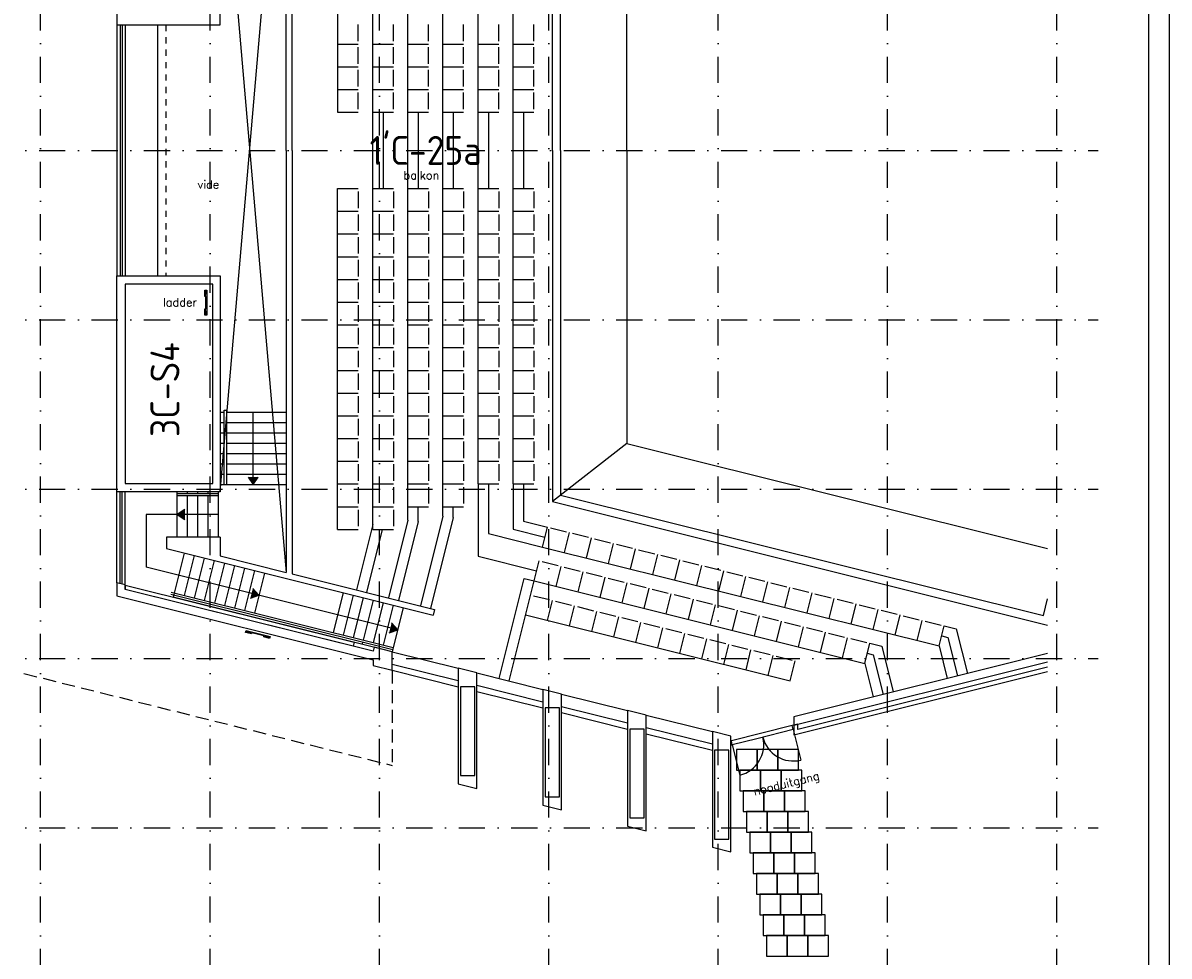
# Model space of a CAD drawing. Header units: millimetres. Extents: x 152868 to 194918, y 27675 to 87125.
# Tile 3 of 4: x 167171 to 194918, y 39700 to 62286. Entities that reach past the tile are written whole.
import ezdxf
from ezdxf.enums import TextEntityAlignment as Align

# ---------------------------------------------------------------- set-up
doc = ezdxf.new("R2010")
doc.units = ezdxf.units.MM
doc.header["$LTSCALE"] = 50
doc.linetypes.add('DASHDOT', pattern=[25.4, 12.7, -6.35, 0, -6.35])
doc.linetypes.add('HIDDEN', pattern=[9.525, 6.35, -3.175])
doc.layers.get('0').update_dxf_attribs({"linetype": 'CONTINUOUS'})
for name, color, linetype in [('02---0-A_2MMTEKST', 2, 'CONTINUOUS'), ('09---0-A_STRAMIEN', 1, 'DASHDOT'), ('48---0--OVERIGEAFW', 7, 'CONTINUOUS'), ('AL22----', 2, 'CONTINUOUS'), ('AL24----', 6, 'CONTINUOUS'), ('AL27----', 8, 'CONTINUOUS'), ('AL28----', 3, 'CONTINUOUS'), ('AL31----', 5, 'CONTINUOUS'), ('AL47----', 1, 'CONTINUOUS'), ('BL$2----_Kader-modelspace', 252, 'CONTINUOUS'), ('BL$8----_TEKST', 3, 'CONTINUOUS')]:
    doc.layers.add(name, color=color, linetype=linetype)
doc.styles.add('BURO-025', font='isocp.shx')
doc.styles.add('BURO-035', font='isocp.shx')
doc.styles.add('RS', font='romans')

# ---------------------------------------------------------------- blocks, each defined once
blk = doc.blocks.new('Ruimtenr')
at = {"style": 'BURO-035'}
blk.add_attdef('LOKATIENUMMER', text='', height=1, dxfattribs=at).set_placement((0, 0), align=Align.MIDDLE_CENTER)
at = {"color": 2, "style": 'BURO-025', "flags": 1}
blk.add_attdef('GEB-LOK-NUMMER', text='', height=0.75, dxfattribs=at).set_placement((0, -0.25), align=Align.MIDDLE_CENTER)
blk = doc.blocks.new('Ref_A0-P')
at = {"layer": 'BL$2----_Kader-modelspace', "color": 1}
blk.add_lwpolyline([(841, 1189), (841, 0), (0, 0), (0, 1189)], close=True, dxfattribs=at)
at = {"layer": 'BL$2----_Kader-modelspace', "color": 9}
blk.add_lwpolyline([(647, 110), (647, 10), (10, 10), (10, 1179), (831, 1179), (831, 110)], close=True, dxfattribs=at)
blk = doc.blocks.new('Tegel-500x500')
blk.add_lwpolyline([(-250, -250), (250, -250), (250, 250), (-250, 250)], close=True)

msp = doc.modelspace()

# ---------------------------------------------------------------- linework, layer by layer
at = {"layer": '09---0-A_STRAMIEN'}
for p, q in [((167600, 36700), (167600, 84800)), ((171700, 36700), (171700, 84800)), ((175800, 36700), (175800, 84800)), ((179900, 36700), (179900, 84800)), ((184000, 36700), (184000, 84800)), ((188100, 36700), (188100, 84800)), ((192200, 36700), (192200, 84800)), ((157400, 59200), (193200, 59200)), ((157400, 55100), (193200, 55100)), ((157400, 51000), (193200, 51000)), ((157400, 46900), (193200, 46900)), ((157400, 42800), (193200, 42800))]:
    msp.add_line(p, q, dxfattribs=at)
at = {"layer": '48---0--OVERIGEAFW'}
for p, q in [((171946, 50936), (173546, 69413)), ((174789, 68373), (174789, 60123)), ((175639, 50027), (175639, 68373)), ((176489, 50577), (176489, 67823)), ((177339, 50577), (177339, 67823)), ((171946, 67464), (173546, 48987)), ((178189, 51127), (178189, 67273)), ((179039, 51127), (179039, 67273)), ((170432, 62239), (170432, 56161)), ((170632, 62239), (170632, 62089)), ((175289, 61848), (175289, 62248)), ((176139, 61848), (176139, 62248)), ((176989, 61848), (176989, 62248)), ((177839, 61848), (177839, 62248)), ((178689, 61848), (178689, 62248)), ((179539, 61848), (179539, 62248)), ((170632, 61939), (170632, 61789)), ((170632, 61639), (170632, 61489)), ((174789, 61773), (175289, 61773)), ((175289, 61298), (175289, 61698)), ((175639, 61773), (176139, 61773)), ((176139, 61298), (176139, 61698)), ((176489, 61773), (176989, 61773)), ((176989, 61298), (176989, 61698)), ((177339, 61773), (177839, 61773)), ((177839, 61298), (177839, 61698)), ((178189, 61773), (178689, 61773)), ((178689, 61298), (178689, 61698)), ((179039, 61773), (179539, 61773)), ((179539, 61298), (179539, 61698)), ((170632, 61339), (170632, 61189)), ((174789, 61223), (175289, 61223)), ((175289, 60748), (175289, 61148)), ((175639, 61223), (176139, 61223)), ((176139, 60748), (176139, 61148)), ((176489, 61223), (176989, 61223)), ((176989, 60748), (176989, 61148)), ((177339, 61223), (177839, 61223)), ((177839, 60748), (177839, 61148)), ((178189, 61223), (178689, 61223)), ((178689, 60748), (178689, 61148)), ((179039, 61223), (179539, 61223)), ((179539, 60748), (179539, 61148)), ((170632, 61039), (170632, 60889)), ((170632, 60739), (170632, 60589)), ((174789, 60673), (175289, 60673)), ((175289, 60198), (175289, 60598)), ((175639, 60673), (176139, 60673)), ((176139, 60198), (176139, 60598)), ((176489, 60673), (176989, 60673)), ((176989, 60198), (176989, 60598)), ((177339, 60673), (177839, 60673)), ((177839, 60198), (177839, 60598)), ((178189, 60673), (178689, 60673)), ((178689, 60198), (178689, 60598)), ((179039, 60673), (179539, 60673)), ((179539, 60198), (179539, 60598)), ((170632, 60439), (170632, 60289)), ((170632, 60139), (170632, 59989)), ((174789, 60123), (175289, 60123)), ((175639, 60123), (176139, 60123)), ((175889, 60123), (175889, 58277)), ((176489, 60123), (176989, 60123)), ((176739, 60123), (176739, 58277)), ((177339, 60123), (177839, 60123)), ((177589, 60123), (177589, 58277)), ((178189, 60123), (178689, 60123)), ((178439, 60123), (178439, 58277)), ((179039, 60123), (179539, 60123)), ((179289, 60123), (179289, 58277)), ((170632, 59839), (170632, 59689)), ((170632, 59539), (170632, 59389)), ((170632, 59239), (170632, 59089)), ((170632, 58939), (170632, 58789)), ((170632, 58639), (170632, 58489)), ((170632, 58339), (170632, 58189)), ((174789, 50027), (174789, 58277)), ((174789, 58277), (175289, 58277)), ((175639, 58277), (176139, 58277)), ((176489, 58277), (176989, 58277)), ((177339, 58277), (177839, 58277)), ((178189, 58277), (178689, 58277)), ((179039, 58277), (179539, 58277)), ((170632, 58039), (170632, 57889)), ((175289, 58202), (175289, 57802)), ((176139, 58202), (176139, 57802)), ((176989, 58202), (176989, 57802)), ((177839, 58202), (177839, 57802)), ((178689, 58202), (178689, 57802)), ((179539, 58202), (179539, 57802)), ((170632, 57739), (170632, 57589)), ((174789, 57727), (175289, 57727)), ((175639, 57727), (176139, 57727)), ((176489, 57727), (176989, 57727)), ((177339, 57727), (177839, 57727)), ((178189, 57727), (178689, 57727)), ((179039, 57727), (179539, 57727)), ((170632, 57439), (170632, 57289)), ((175289, 57652), (175289, 57252)), ((176139, 57652), (176139, 57252)), ((176989, 57652), (176989, 57252)), ((177839, 57652), (177839, 57252)), ((178689, 57652), (178689, 57252)), ((179539, 57652), (179539, 57252)), ((174789, 57177), (175289, 57177)), ((175639, 57177), (176139, 57177)), ((176489, 57177), (176989, 57177)), ((177339, 57177), (177839, 57177)), ((178189, 57177), (178689, 57177)), ((179039, 57177), (179539, 57177)), ((170632, 57139), (170632, 56989)), ((175289, 57102), (175289, 56702)), ((176139, 57102), (176139, 56702)), ((176989, 57102), (176989, 56702)), ((177839, 57102), (177839, 56702)), ((178689, 57102), (178689, 56702)), ((179539, 57102), (179539, 56702)), ((170632, 56839), (170632, 56689)), ((174789, 56627), (175289, 56627)), ((175639, 56627), (176139, 56627)), ((176489, 56627), (176989, 56627)), ((177339, 56627), (177839, 56627)), ((178189, 56627), (178689, 56627)), ((179039, 56627), (179539, 56627)), ((170632, 56539), (170632, 56389)), ((175289, 56552), (175289, 56152)), ((176139, 56552), (176139, 56152)), ((176989, 56552), (176989, 56152)), ((177839, 56552), (177839, 56152)), ((178689, 56552), (178689, 56152)), ((179539, 56552), (179539, 56152)), ((170632, 56239), (170632, 56161)), ((174789, 56077), (175289, 56077)), ((175639, 56077), (176139, 56077)), ((176489, 56077), (176989, 56077)), ((177339, 56077), (177839, 56077)), ((178189, 56077), (178689, 56077)), ((179039, 56077), (179539, 56077)), ((175289, 56002), (175289, 55602)), ((176139, 56002), (176139, 55602)), ((176989, 56002), (176989, 55602)), ((177839, 56002), (177839, 55602)), ((178689, 56002), (178689, 55602)), ((179539, 56002), (179539, 55602)), ((174789, 55527), (175289, 55527)), ((175639, 55527), (176139, 55527)), ((176489, 55527), (176989, 55527)), ((177339, 55527), (177839, 55527)), ((178189, 55527), (178689, 55527)), ((179039, 55527), (179539, 55527)), ((175289, 55452), (175289, 55052)), ((176139, 55452), (176139, 55052)), ((176989, 55452), (176989, 55052)), ((177839, 55452), (177839, 55052)), ((178689, 55452), (178689, 55052)), ((179539, 55452), (179539, 55052)), ((174789, 54977), (175289, 54977)), ((175639, 54977), (176139, 54977)), ((176489, 54977), (176989, 54977)), ((177339, 54977), (177839, 54977)), ((178189, 54977), (178689, 54977)), ((179039, 54977), (179539, 54977)), ((175289, 54902), (175289, 54502)), ((176139, 54902), (176139, 54502)), ((176989, 54902), (176989, 54502)), ((177839, 54902), (177839, 54502)), ((178689, 54902), (178689, 54502)), ((179539, 54902), (179539, 54502)), ((174789, 54427), (175289, 54427)), ((175639, 54427), (176139, 54427)), ((176489, 54427), (176989, 54427)), ((177339, 54427), (177839, 54427)), ((178189, 54427), (178689, 54427)), ((179039, 54427), (179539, 54427)), ((175289, 54352), (175289, 53952)), ((176139, 54352), (176139, 53952)), ((176989, 54352), (176989, 53952)), ((177839, 54352), (177839, 53952)), ((178689, 54352), (178689, 53952)), ((179539, 54352), (179539, 53952)), ((174789, 53877), (175289, 53877)), ((175639, 53877), (176139, 53877)), ((176489, 53877), (176989, 53877)), ((177339, 53877), (177839, 53877)), ((178189, 53877), (178689, 53877)), ((179039, 53877), (179539, 53877)), ((175289, 53802), (175289, 53402)), ((176139, 53802), (176139, 53402)), ((176989, 53802), (176989, 53402)), ((177839, 53802), (177839, 53402)), ((178689, 53802), (178689, 53402)), ((179539, 53802), (179539, 53402)), ((174789, 53327), (175289, 53327)), ((175639, 53327), (176139, 53327)), ((176489, 53327), (176989, 53327)), ((177339, 53327), (177839, 53327)), ((178189, 53327), (178689, 53327)), ((179039, 53327), (179539, 53327)), ((175289, 53252), (175289, 52852)), ((176139, 53252), (176139, 52852)), ((176989, 53252), (176989, 52852)), ((177839, 53252), (177839, 52852)), ((178689, 53252), (178689, 52852)), ((179539, 53252), (179539, 52852)), ((174789, 52777), (175289, 52777)), ((175639, 52777), (176139, 52777)), ((176489, 52777), (176989, 52777)), ((177339, 52777), (177839, 52777)), ((178189, 52777), (178689, 52777)), ((179039, 52777), (179539, 52777)), ((175289, 52702), (175289, 52302)), ((176139, 52702), (176139, 52302)), ((176989, 52702), (176989, 52302)), ((177839, 52702), (177839, 52302)), ((178689, 52702), (178689, 52302)), ((179539, 52702), (179539, 52302)), ((174789, 52227), (175289, 52227)), ((175639, 52227), (176139, 52227)), ((176489, 52227), (176989, 52227)), ((177339, 52227), (177839, 52227)), ((178189, 52227), (178689, 52227)), ((179039, 52227), (179539, 52227)), ((175289, 52152), (175289, 51752)), ((176139, 52152), (176139, 51752)), ((176989, 52152), (176989, 51752)), ((177839, 52152), (177839, 51752)), ((178689, 52152), (178689, 51752)), ((179539, 52152), (179539, 51752)), ((174789, 51677), (175289, 51677)), ((175639, 51677), (176139, 51677)), ((176489, 51677), (176989, 51677)), ((177339, 51677), (177839, 51677)), ((178189, 51677), (178689, 51677)), ((179039, 51677), (179539, 51677)), ((175289, 51602), (175289, 51202)), ((176139, 51602), (176139, 51202)), ((176989, 51602), (176989, 51202)), ((177839, 51602), (177839, 51202)), ((178689, 51602), (178689, 51202)), ((179539, 51602), (179539, 51202)), ((174789, 51127), (175289, 51127)), ((175639, 51127), (176139, 51127)), ((176489, 51127), (176989, 51127)), ((177339, 51127), (177839, 51127)), ((178189, 51127), (178689, 51127)), ((179039, 51127), (179539, 51127)), ((175289, 51052), (175289, 50652)), ((176139, 51052), (176139, 50652)), ((176989, 51052), (176989, 50652)), ((177839, 51052), (177839, 50652)), ((174789, 50577), (175289, 50577)), ((175289, 50502), (175289, 50102)), ((175639, 50577), (176139, 50577)), ((176139, 50502), (176139, 50102)), ((176489, 50577), (176989, 50577)), ((177339, 50577), (177839, 50577)), ((174789, 50027), (175289, 50027)), ((175639, 50027), (176139, 50027)), ((179749, 49600), (179870, 50085)), ((179942, 50067), (180331, 49970)), ((180282, 49467), (180403, 49952)), ((180476, 49934), (180864, 49837)), ((180816, 49334), (180937, 49819)), ((181010, 49801), (181398, 49704)), ((181350, 49201), (181471, 49686)), ((179749, 49600), (189355, 47205)), ((181543, 49668), (181932, 49571)), ((181883, 49068), (182004, 49553)), ((182077, 49535), (182465, 49438)), ((182417, 48935), (182538, 49420)), ((182611, 49402), (182999, 49305)), ((179738, 49248), (180126, 49151)), ((180078, 48648), (180199, 49133)), ((180272, 49115), (180660, 49018)), ((182951, 48802), (183072, 49287)), ((183144, 49269), (183533, 49172)), ((183484, 48669), (183605, 49154)), ((183678, 49136), (184066, 49039)), ((180612, 48515), (180733, 49000)), ((180806, 48982), (181194, 48885)), ((181146, 48382), (181266, 48867)), ((181339, 48849), (181727, 48752)), ((184018, 48536), (184139, 49021)), ((184212, 49003), (184600, 48906)), ((184552, 48403), (184673, 48888)), ((184745, 48870), (185134, 48773)), ((179545, 48781), (187549, 46785)), ((181679, 48249), (181800, 48734)), ((181873, 48716), (182261, 48619)), ((182213, 48116), (182334, 48601)), ((182407, 48583), (182795, 48486)), ((185085, 48270), (185206, 48755)), ((185279, 48737), (185667, 48640)), ((185619, 48137), (185740, 48622)), ((185813, 48604), (186201, 48507)), ((179533, 48423), (179921, 48327)), ((179873, 47823), (179994, 48308)), ((180066, 48290), (180454, 48194)), ((182747, 47983), (182867, 48468)), ((182940, 48450), (183328, 48353)), ((183280, 47850), (183401, 48335)), ((183474, 48317), (183862, 48220)), ((186153, 48004), (186274, 48489)), ((186346, 48471), (186735, 48374)), ((186686, 47870), (186807, 48356)), ((186880, 48337), (187268, 48241)), ((180406, 47690), (180527, 48175)), ((180600, 48157), (180988, 48060)), ((180940, 47557), (181061, 48042)), ((181134, 48024), (181522, 47927)), ((183814, 47717), (183935, 48202)), ((184008, 48184), (184396, 48087)), ((184348, 47584), (184468, 48069)), ((184541, 48051), (184929, 47954)), ((187220, 47737), (187341, 48223)), ((187414, 48204), (187802, 48108)), ((187754, 47604), (187875, 48089)), ((187947, 48071), (188336, 47975)), ((179339, 47956), (185743, 46360)), ((181474, 47424), (181595, 47909)), ((181667, 47891), (182055, 47794)), ((182007, 47291), (182128, 47776)), ((182201, 47758), (182589, 47661)), ((184881, 47451), (185002, 47936)), ((185075, 47918), (185463, 47821)), ((185415, 47317), (185536, 47803)), ((185609, 47784), (185997, 47688)), ((188287, 47471), (188408, 47956)), ((188481, 47938), (188869, 47842)), ((188821, 47338), (188942, 47823)), ((189015, 47805), (189403, 47708)), ((182541, 47158), (182662, 47643)), ((182735, 47625), (183123, 47528)), ((183075, 47025), (183196, 47510)), ((183268, 47492), (183656, 47395)), ((185948, 47184), (186069, 47670)), ((186142, 47651), (186530, 47555)), ((186482, 47051), (186603, 47537)), ((186676, 47518), (187064, 47422)), ((189355, 47205), (189476, 47690)), ((183608, 46892), (183729, 47377)), ((183802, 47359), (184190, 47262)), ((184142, 46759), (184263, 47244)), ((184336, 47226), (184724, 47129)), ((187016, 46918), (187137, 47403)), ((187210, 47385), (187598, 47289)), ((187549, 46785), (187670, 47270)), ((184676, 46626), (184797, 47111)), ((184869, 47093), (185257, 46996)), ((185209, 46493), (185330, 46978)), ((185403, 46960), (185791, 46863)), ((185743, 46360), (185864, 46845))]:
    msp.add_line(p, q, dxfattribs=at)
at = {"layer": 'AL22----'}
for p, q in [((173546, 59200), (173546, 69413)), ((173689, 59200), (173689, 69449)), ((179989, 59200), (179989, 67700)), ((180189, 59200), (180189, 67544)), ((181789, 59200), (181789, 66294)), ((173546, 59200), (173546, 48987)), ((173689, 59200), (173689, 48951)), ((179989, 59200), (179989, 50700)), ((180189, 59200), (180189, 50856)), ((181789, 59200), (181789, 52106)), ((181789, 52106), (179989, 50700)), ((181789, 52106), (191975, 49567)), ((178189, 51127), (178189, 49377)), ((178439, 51127), (178439, 49927)), ((179039, 51127), (179039, 50035)), ((179289, 51127), (179289, 50230)), ((180189, 50856), (191875, 47943)), ((176489, 50247), (176489, 50577)), ((176739, 50216), (176739, 50577)), ((177339, 50349), (177339, 50577)), ((177589, 50319), (177589, 50577)), ((179989, 50700), (191975, 47712)), ((176489, 50247), (176021, 48370)), ((177339, 50349), (176797, 48176)), ((177589, 50319), (177040, 48116)), ((179289, 50230), (179870, 50085)), ((175639, 50145), (175245, 48563)), ((175867, 50027), (175487, 48503)), ((176739, 50216), (176263, 48309)), ((179039, 50035), (179809, 49843)), ((171946, 49836), (170646, 49836)), ((170646, 49836), (170646, 49562)), ((171946, 49836), (171946, 49386)), ((178439, 49927), (179749, 49600)), ((170646, 49562), (177102, 47952)), ((171946, 49386), (173546, 48987)), ((178189, 49377), (179605, 49024)), ((178941, 46360), (179666, 49266)), ((173689, 48951), (177137, 48091)), ((178698, 46421), (179302, 48842)), ((179302, 48842), (179545, 48781)), ((169646, 48678), (175189, 47296)), ((169646, 48678), (169646, 48575)), ((175164, 47199), (169646, 48575)), ((191875, 47943), (191975, 48344)), ((177137, 48091), (177102, 47952)), ((189476, 47690), (189767, 47618)), ((189767, 47618), (190035, 46542)), ((175189, 47296), (175164, 47199)), ((187670, 47270), (187962, 47198)), ((187962, 47198), (188237, 46093)), ((189355, 47205), (189550, 46421)), ((189415, 47448), (189561, 47411)), ((189561, 47411), (189793, 46481)), ((176110, 47066), (177711, 46667)), ((187610, 47028), (187756, 46991)), ((187756, 46991), (187995, 46033)), ((187549, 46785), (187752, 45972)), ((178161, 46554), (179761, 46156)), ((180211, 46043), (181811, 45644)), ((182261, 45532), (183861, 45133))]:
    msp.add_line(p, q, dxfattribs=at)
at = {"layer": 'AL24----'}
for p, q in [((171573, 55665), (171573, 55815)), ((171573, 55815), (171623, 55815)), ((171623, 55815), (171623, 55215)), ((171598, 55665), (171573, 55665)), ((171598, 55365), (171598, 55665)), ((171573, 55215), (171573, 55365)), ((171573, 55365), (171598, 55365)), ((171623, 55215), (171573, 55215)), ((171946, 52861), (172046, 52861)), ((172046, 52911), (172096, 52911)), ((172046, 51111), (172046, 52911)), ((172096, 52911), (172096, 51111)), ((172096, 52861), (173546, 52861)), ((172746, 51111), (172746, 52861)), ((171946, 52611), (172046, 52611)), ((172096, 52611), (173546, 52611)), ((171946, 52361), (172046, 52361)), ((172096, 52361), (173546, 52361)), ((171946, 52111), (172046, 52111)), ((172096, 52111), (173546, 52111)), ((171946, 51861), (172046, 51861)), ((172096, 51861), (173546, 51861)), ((171946, 51611), (172046, 51611)), ((171946, 51361), (172046, 51361)), ((172096, 51611), (173546, 51611)), ((172096, 51361), (173546, 51361)), ((171946, 51111), (173546, 51111)), ((171946, 51111), (172046, 51111)), ((171908, 50936), (170908, 50936)), ((171908, 50936), (170908, 50936)), ((170908, 49836), (170908, 50936)), ((171908, 50936), (170908, 50936)), ((171908, 50886), (170908, 50886)), ((171908, 50836), (170908, 50836)), ((171158, 50886), (171158, 50936)), ((171158, 49836), (171158, 50836)), ((171408, 50886), (171408, 50936)), ((171408, 49836), (171408, 50836)), ((171658, 50886), (171658, 50936)), ((171658, 49836), (171658, 50836)), ((171908, 49836), (171908, 50936)), ((170908, 50386), (170158, 50386)), ((170158, 50386), (170158, 49117)), ((171908, 50386), (170908, 50386)), ((171908, 49836), (170908, 49836)), ((171077, 49455), (170811, 48387)), ((171319, 49394), (171077, 48424)), ((176243, 47600), (170158, 49117)), ((171562, 49334), (171320, 48363)), ((171804, 49273), (171562, 48303)), ((172047, 49213), (171805, 48242)), ((172290, 49152), (172048, 48182)), ((172532, 49092), (172290, 48121)), ((172775, 49031), (172533, 48061)), ((173017, 48971), (172775, 48000)), ((176122, 47114), (170750, 48454)), ((176135, 47163), (170762, 48502)), ((176110, 47066), (170811, 48387)), ((174921, 48496), (174679, 47526)), ((175164, 48436), (174922, 47465)), ((175406, 48375), (175164, 47405)), ((175649, 48315), (175407, 47344)), ((175891, 48254), (175649, 47284)), ((176134, 48194), (175892, 47223)), ((176376, 48133), (176110, 47066)), ((172562, 47534), (172574, 47582)), ((172708, 47497), (172562, 47534)), ((172574, 47582), (173156, 47437)), ((172714, 47522), (172708, 47497)), ((173005, 47449), (172714, 47522)), ((172999, 47425), (173005, 47449)), ((173144, 47389), (172999, 47425)), ((173156, 47437), (173144, 47389)), ((175395, 47296), (175383, 47247))]:
    msp.add_line(p, q, dxfattribs=at)
for points in [[(172624, 51294), (172746, 51111), (172868, 51294)], [(171091, 50508), (170908, 50386), (171091, 50264)], [(172677, 48363), (172884, 48437), (172736, 48600)], [(176036, 47525), (176243, 47600), (176095, 47762)]]:
    msp.add_lwpolyline(points, dxfattribs=at)
for points in [[(171623, 55815), (171573, 55815), (171598, 55665), (171573, 55665)], [(171598, 55665), (171573, 55665), (171623, 55815), (171598, 55665)], [(171623, 55815), (171598, 55665), (171623, 55215), (171598, 55365)], [(171623, 55215), (171598, 55365), (171573, 55215), (171573, 55365)], [(172868, 51294), (172624, 51294), (172746, 51111)], [(171091, 50264), (171091, 50508), (170908, 50386)], [(172736, 48600), (172677, 48363), (172884, 48437)], [(176095, 47762), (176036, 47525), (176243, 47600)], [(172574, 47582), (172562, 47534), (172714, 47522), (172708, 47497)], [(172714, 47522), (172708, 47497), (172574, 47582), (172714, 47522)], [(172574, 47582), (172714, 47522), (173156, 47437), (173005, 47449)], [(173156, 47437), (173005, 47449), (173144, 47389), (172999, 47425)]]:
    msp.add_solid(points, dxfattribs=at)
at = {"layer": 'AL27----', "linetype": 'HIDDEN'}
for p in [(167196, 46539), (176110, 46616)]:
    msp.add_line(p, (176110, 44316), dxfattribs=at)
at = {"layer": 'AL28----'}
for points in [[(171946, 62239), (171946, 67464), (169446, 67464), (169446, 62239)], [(169446, 50936), (169446, 56161), (171946, 56161), (171946, 50936)], [(169646, 55961), (169646, 51136), (171771, 51136), (171771, 55961)], [(176110, 47066), (175674, 47175), (175650, 47078), (169646, 48575), (169646, 48686), (169446, 48736), (169446, 48418), (175650, 46872), (175650, 46731), (176110, 46616)], [(177711, 46667), (177711, 43867), (178161, 43754), (178161, 46554)], [(177761, 46217), (177761, 44067), (178111, 44067), (178111, 46217)], [(179761, 46156), (179761, 43356), (180211, 43243), (180211, 46043)], [(179811, 45706), (179811, 43556), (180161, 43556), (180161, 45706)], [(181811, 45644), (181811, 42844), (182261, 42732), (182261, 45532)], [(181861, 45194), (181861, 43044), (182211, 43044), (182211, 45194)], [(183861, 45133), (183861, 42333), (184311, 42221), (184311, 45021)], [(183911, 44683), (183911, 42533), (184261, 42533), (184261, 44683)]]:
    msp.add_lwpolyline(points, close=True, dxfattribs=at)
for points in [[(191975, 47025), (185834, 45494), (185834, 45288), (191975, 46819)], [(191975, 46690), (185934, 45184), (185934, 45313), (185834, 45288), (185834, 45056), (191975, 46587)]]:
    msp.add_lwpolyline(points, dxfattribs=at)
at = {"layer": 'AL31----'}
for p, q in [((169446, 62239), (169446, 56161)), ((169521, 62239), (169521, 56161)), ((169571, 62239), (169571, 56161)), ((169646, 62239), (169646, 56161)), ((169446, 48736), (169446, 50936)), ((169521, 48717), (169521, 50936)), ((169571, 48705), (169571, 50936)), ((169646, 48686), (169646, 50936)), ((176110, 46766), (177711, 46367)), ((176110, 46616), (177711, 46217)), ((178160, 46255), (179761, 45856)), ((178160, 46105), (179761, 45706)), ((180210, 45744), (181811, 45344)), ((180210, 45594), (181811, 45194)), ((182260, 45232), (183861, 44833)), ((185795, 45278), (184321, 44911)), ((185834, 45288), (185795, 45278)), ((185820, 45181), (185795, 45278)), ((185834, 45288), (185834, 45185)), ((182260, 45082), (183861, 44683)), ((184937, 44961), (184345, 44814)), ((185820, 45181), (184937, 44961)), ((185834, 45185), (185820, 45181)), ((185820, 45181), (186003, 44444)), ((184321, 44911), (184311, 44908)), ((184311, 44908), (184311, 44805)), ((184311, 44805), (184345, 44814)), ((184345, 44814), (184321, 44911)), ((184345, 44814), (184529, 44076))]:
    msp.add_line(p, q, dxfattribs=at)
for centre, start, end in [((184345, 44814), 284, 14), ((185820, 45181), 194, 284)]:
    msp.add_arc(centre, 760, start, end, dxfattribs=at)

# ---------------------------------------------------------------- block references
at = {"layer": 'AL47----'}
for p in [(184694, 44450), (185194, 44450), (185694, 44450), (184775, 43950), (185275, 43950), (185775, 43950), (184856, 43450), (185356, 43450), (185856, 43450), (184937, 42950), (185437, 42950), (185937, 42950), (185017, 42450), (185517, 42450), (186017, 42450), (185098, 41950), (185598, 41950), (186098, 41950), (185179, 41450), (185679, 41450), (186179, 41450), (185260, 40950), (185760, 40950), (186260, 40950), (185341, 40450), (185841, 40450), (186341, 40450), (185422, 39950), (185922, 39950), (186422, 39950)]:
    msp.add_blockref('Tegel-500x500', p, dxfattribs=at)
at = {"layer": 'BL$2----_Kader-modelspace', "xscale": 50, "yscale": 50, "zscale": 50}
msp.add_blockref('Ref_A0-P', (152868, 27675), dxfattribs=at)
at = {"layer": 'BL$8----_TEKST', "xscale": 700, "yscale": 700, "zscale": 700}
msp.add_blockref('Ruimtenr', (176919, 59200), dxfattribs=at).add_auto_attribs({'LOKATIENUMMER': "1'C-25a"})
at = {"layer": 'BL$8----_TEKST', "xscale": 700, "yscale": 700, "zscale": 700, "rotation": 90}
msp.add_blockref('Ruimtenr', (170609, 53409), dxfattribs=at).add_auto_attribs({'LOKATIENUMMER': '3C-S4'})

# ---------------------------------------------------------------- texts
at = {"layer": '02---0-A_2MMTEKST', "style": 'RS'}
for s, p in [('balkon', (176386, 58500)), ('vide', (171400, 58275)), ('ladder', (170562, 55424))]:
    msp.add_text(s, height=200, dxfattribs=at).set_placement(p)
msp.add_text('nooduitgang', height=200, rotation=14, dxfattribs=at).set_placement((184883, 43583))

doc.saveas('drawing.dxf')
